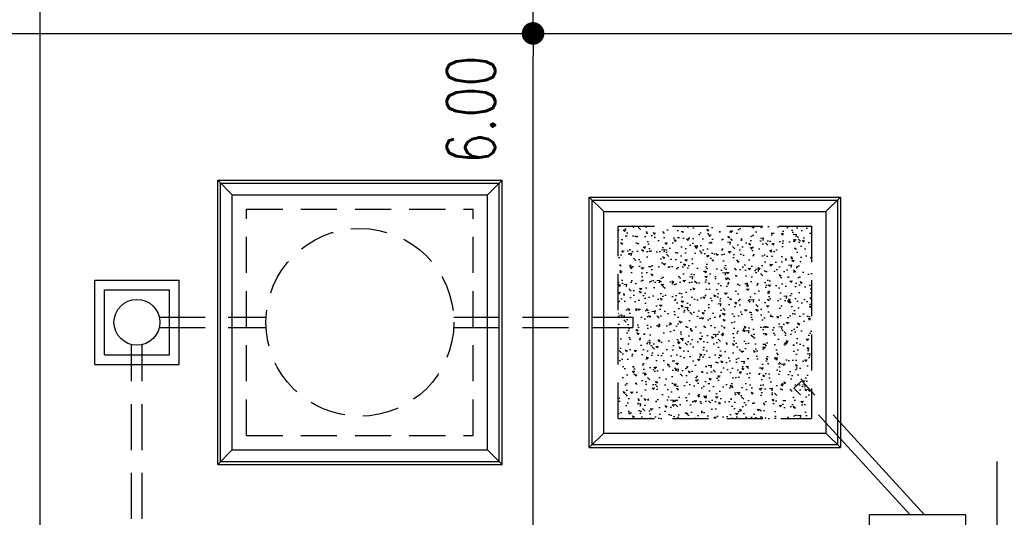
# Model space of a CAD drawing. Header units: millimetres. Extents: x 301 to 1479, y 491 to 1341.
# Tile 216 of 256: x 430 to 440, y 645 to 650. Entities that reach past the tile are written whole.
import ezdxf

# ---------------------------------------------------------------- set-up
doc = ezdxf.new("R2010")
doc.units = ezdxf.units.MM
doc.header["$LTSCALE"] = 1.5
doc.header["$MEASUREMENT"] = 0
for name, pattern in [('HIDDEN', [0.375, 0.25, -0.125]), ('HIDDEN2', [4.7625, 3.175, -1.5875]), ('PHANTOM2', [1.25, 0.625, -0.125, 0.125, -0.125, 0.125, -0.125])]:
    doc.linetypes.add(name, pattern=pattern)
for name, color, linetype in [('AP&SA', 254, 'HIDDEN'), ('Blk', 7, 'Continuous'), ('boundary', 3, 'Continuous'), ('Boundary Wall', 64, 'Continuous'), ('DIM', 6, 'Continuous'), ('Hatch Aggregate', 252, 'Continuous'), ('Kerb', 251, 'Continuous'), ('P. Septic tank', 2, 'Continuous'), ('P. Sewr Manhole', 49, 'Continuous'), ('PVC Pipe 110', 69, 'Continuous'), ('PVC Sewer Pipe 110', 24, 'Continuous')]:
    doc.layers.add(name, color=color, linetype=linetype)
doc.styles.add('RS1', font='romans.shx', dxfattribs={"width": 0.75, "height": 0.5})
doc.dimstyles.new('Souillac5', dxfattribs={"dimscale": 0.5, "dimtxt": 0.5, "dimasz": 0.47, "dimexe": 0, "dimexo": 1, "dimgap": 0.5, "dimtad": 1, "dimzin": 0, "dimdsep": 46, "dimtxsty": 'RS1', "dimblk": 'DOT', "dimcen": 3, "dimse1": 1, "dimse2": 1, "dimclrd": 6, "dimclre": 6, "dimclrt": 7, "dimaunit": 1, "dimadec": 0, "dimazin": 0, "dimtfac": 1, "dimtofl": 0, "dimtmove": 1, "dimatfit": 3, "dimfxl": 1, "dimtolj": 1, "dimtzin": 0, "dimlwe": -1, "dimarcsym": 0})

# ---------------------------------------------------------------- blocks, each defined once
blk = doc.blocks.new('SSSU-D1')
at = {"layer": 'Hatch Aggregate'}
h = blk.add_hatch(dxfattribs=at)
h.set_pattern_fill('AR-CONC', color=256, scale=0.03, angle=90)
h.set_pattern_definition([(140, (33579.427, -774173.30486), (0.018825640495, 0.21517805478), [0.0225, -0.2475]), (85, (33579.427, -774173.30486), (-0.22565764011, -0.041625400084), [0.018, -0.198]), (190.45144446, (33579.42857, -774173.28693), (-0.20683199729, 0.17355265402), [0.0191220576, -0.2103426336]), (136.1842, (33579.367, -774173.30486), (0.04965578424, 0.3201723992), [0.03375, -0.37125]), (186.63563549, (33579.37114, -774173.27818), (-0.29223558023, 0.2803985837), [0.0286831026, -0.315514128]), (81.18416399, (33579.367, -774173.30486), (-0.29223558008, 0.28039858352), [0.027, -0.2970000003]), (111, (33579.382, -774173.27486), (0.1207856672, 0.179072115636), [0.0225, -0.2475]), (56, (33579.382, -774173.27486), (-0.217545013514, 0.072994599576), [0.018, -0.198]), (161.45144474, (33579.39207, -774173.25994), (-0.09675934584, 0.25206671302), [0.019122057, -0.2103426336]), (127.5, (33579.427, -774173.304864), (-0.0998681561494, 0.003647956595), [0, -0.1956, 0, -0.201, 0, -0.19875]), (97.5, (33579.427, -774173.30486), (-0.118323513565, 0.078920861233), [0, -0.1146, 0, -0.1911, 0, -0.07575]), (57.5, (33579.427, -774173.371764), (0.00676646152, 0.160146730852), [0, -0.075, 0, -0.234, 0, -0.3105]), (47.5, (33579.427, -774173.40176), (-0.0300314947, 0.174955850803), [0, -0.0975, 0, -0.1554, 0, -0.2205])])
h.paths.add_polyline_path([(4.45, 11.8), (2.445, 11.8), (2.445, 9.8), (4.45, 9.8)])
at = {"layer": 'AP&SA', "linetype": 'HIDDEN'}
for p, q in [((-1.41, 11.975), (0.94, 11.975)), ((-1.41, 9.625), (-1.41, 11.975)), ((0.94, 9.625), (0.94, 11.975)), ((2.445, 9.8), (2.445, 11.8)), ((2.445, 11.8), (4.45, 11.8)), ((4.45, 11.8), (4.45, 9.8)), ((2.445, 9.8), (4.45, 9.8)), ((-1.41, 9.625), (0.94, 9.625))]:
    blk.add_line(p, q, dxfattribs=at)
at = {"layer": 'Boundary Wall', "linetype": 'ByBlock'}
blk.add_line((6.375, 7.8), (6.375, 9.355), dxfattribs=at)
at = {"layer": 'Kerb'}
for p, q in [((-1.71, 9.325), (-1.71, 12.275)), ((-1.71, 12.275), (1.24, 12.275)), ((-1.71, 12.275), (-1.56, 12.125)), ((1.24, 12.275), (1.09, 12.125)), ((1.24, 9.325), (1.24, 12.275)), ((-1.68, 9.355), (-1.68, 12.245)), ((-1.68, 12.245), (1.21, 12.245)), ((1.21, 9.355), (1.21, 12.245)), ((-1.56, 12.125), (1.09, 12.125)), ((-1.56, 9.475), (-1.56, 12.125)), ((1.09, 9.475), (1.09, 12.125)), ((2.145, 9.5), (2.145, 12.1)), ((2.145, 12.1), (4.75, 12.1)), ((2.295, 11.95), (2.145, 12.1)), ((2.175, 9.53), (2.175, 12.07)), ((2.175, 12.07), (4.72, 12.07)), ((4.6, 11.95), (4.75, 12.1)), ((4.72, 12.07), (4.72, 9.53)), ((4.75, 12.1), (4.75, 9.5)), ((2.295, 9.65), (2.295, 11.95)), ((2.295, 11.95), (4.6, 11.95)), ((4.6, 11.95), (4.6, 9.65)), ((-2.985, 10.363), (-2.985, 11.238)), ((-2.985, 11.238), (-2.11, 11.238)), ((-2.11, 10.363), (-2.11, 11.238)), ((-2.885, 10.463), (-2.885, 11.138)), ((-2.885, 11.138), (-2.21, 11.138)), ((-2.21, 10.463), (-2.21, 11.138)), ((-2.885, 10.463), (-2.21, 10.463)), ((-2.985, 10.363), (-2.11, 10.363)), ((2.295, 9.65), (2.145, 9.5)), ((2.295, 9.65), (4.6, 9.65)), ((4.6, 9.65), (4.75, 9.5)), ((2.145, 9.5), (4.75, 9.5)), ((2.175, 9.53), (4.72, 9.53)), ((-1.71, 9.325), (-1.56, 9.475)), ((-1.56, 9.475), (1.09, 9.475)), ((1.24, 9.325), (1.09, 9.475)), ((-1.71, 9.325), (1.24, 9.325)), ((-1.68, 9.355), (1.21, 9.355)), ((5.05, 7.8), (5.05, 8.8)), ((6.05, 8.8), (5.05, 8.8)), ((6.05, 7.8), (6.05, 8.8))]:
    blk.add_line(p, q, dxfattribs=at)
at = {"layer": 'P. Septic tank', "linetype": 'HIDDEN'}
blk.add_circle((-0.235, 10.8), 0.975, dxfattribs=at)
at = {"layer": 'P. Sewr Manhole'}
blk.add_circle((-2.548, 10.8), 0.238, dxfattribs=at)
at = {"layer": 'PVC Pipe 110', "linetype": 'PHANTOM2', "ltscale": 2}
blk.add_line((4.349, 10.192), (4.268, 10.118), dxfattribs=at)
at = {"layer": 'PVC Pipe 110', "linetype": 'PHANTOM2', "ltscale": 1.5}
for p, q in [((5.473, 8.8), (4.268, 10.118)), ((5.622, 8.8), (4.349, 10.192))]:
    blk.add_line(p, q, dxfattribs=at)
at = {"layer": 'PVC Sewer Pipe 110', "linetype": 'HIDDEN2', "ltscale": 0.1}
for p, q in [((-2.316, 10.855), (-1.208, 10.855)), ((0.738, 10.855), (2.595, 10.855)), ((-2.316, 10.745), (-1.208, 10.745)), ((0.738, 10.745), (2.595, 10.745)), ((-2.603, 7.331), (-2.603, 10.569)), ((-2.493, 7.331), (-2.493, 10.569))]:
    blk.add_line(p, q, dxfattribs=at)
at = {"layer": 'PVC Sewer Pipe 110', "linetype": 'HIDDEN2'}
blk.add_line((2.595, 10.855), (2.595, 10.745), dxfattribs=at)
blk = doc.blocks.new('_DOT')
at = {"color": 0, "linetype": 'ByBlock'}
blk.add_line((-0.5, 0), (-1, 0), dxfattribs=at)
at = {"color": 0, "linetype": 'ByBlock', "const_width": 0.5}
blk.add_lwpolyline([(-0.25, 0, 1), (0.25, 0, 1)], format="xyb", close=True, dxfattribs=at)
blk = doc.blocks.new('*D154')
at = {"layer": 'DEFPOINTS', "color": 0, "transparency": 16777216}
for p in [(434.999, 649.769), (434.999, 649.769), (434.999, 643.769)]:
    blk.add_point(p, dxfattribs=at)
at = {"layer": 'DIM', "color": 6, "lineweight": -2, "transparency": 16777216}
blk.add_line((434.999, 644.004), (434.999, 649.534), dxfattribs=at)
at = {"layer": 'DIM', "color": 6, "lineweight": -2, "transparency": 16777216, "xscale": 0.235, "yscale": 0.235, "zscale": 0.235}
for p, rotation in [((434.999, 649.769), 90), ((434.999, 643.769), 270)]:
    blk.add_blockref('_DOT', p, dxfattribs=dict(at, rotation=rotation))
at = {"layer": 'DIM', "color": 7, "transparency": 16777216, "insert": (434.355, 648.978), "char_height": 0.5, "attachment_point": 5, "rotation": 90, "style": 'RS1'}
blk.add_mtext('\\A1;6.00', dxfattribs=at)
blk = doc.blocks.new('*D177')
at = {"layer": 'DEFPOINTS', "color": 0, "transparency": 16777216}
for p in [(434.999, 655.769), (434.999, 649.769), (434.999, 649.769)]:
    blk.add_point(p, dxfattribs=at)
at = {"layer": 'DIM', "color": 6, "lineweight": -2, "transparency": 16777216}
blk.add_line((434.999, 655.534), (434.999, 650.004), dxfattribs=at)
at = {"layer": 'DIM', "color": 6, "lineweight": -2, "transparency": 16777216, "xscale": 0.235, "yscale": 0.235, "zscale": 0.235}
for p, rotation in [((434.999, 655.769), 90), ((434.999, 649.769), 270)]:
    blk.add_blockref('_DOT', p, dxfattribs=dict(at, rotation=rotation))
at = {"layer": 'DIM', "color": 7, "transparency": 16777216, "insert": (434.355, 650.56), "char_height": 0.5, "attachment_point": 5, "rotation": 90, "style": 'RS1'}
blk.add_mtext('\\A1;6.00', dxfattribs=at)

msp = doc.modelspace()

# ---------------------------------------------------------------- linework, layer by layer
at = {"layer": 'boundary'}
for p, q in [((429.8876, 628.769), (429.8876, 670.769)), ((349.8876, 649.769), (492.2584, 649.769))]:
    msp.add_line(p, q, dxfattribs=at)

# ---------------------------------------------------------------- block references
at = {"layer": 'Blk'}
msp.add_blockref('SSSU-D1', (433.4376, 635.969), dxfattribs=at)

# ---------------------------------------------------------------- dimensions: what is measured, and where the dimension line sits
at = {"layer": 'DIM'}
for p1, angle, picture, middle in [((434.9985, 655.769), 90, '*D177', (434.3549, 650.5601)), ((434.9985, 643.769), 270, '*D154', (434.3549, 648.978))]:
    dim = msp.add_linear_dim(base=(434.9985, 649.769), p1=p1, p2=(434.9985, 649.769), angle=angle, dimstyle='Souillac5', override={"dimtmove": 2}, dxfattribs=at)
    dim.commit()
    dim.dimension.update_dxf_attribs({"geometry": picture, "text_midpoint": middle, "dimtype": 160})

doc.saveas('drawing.dxf')
